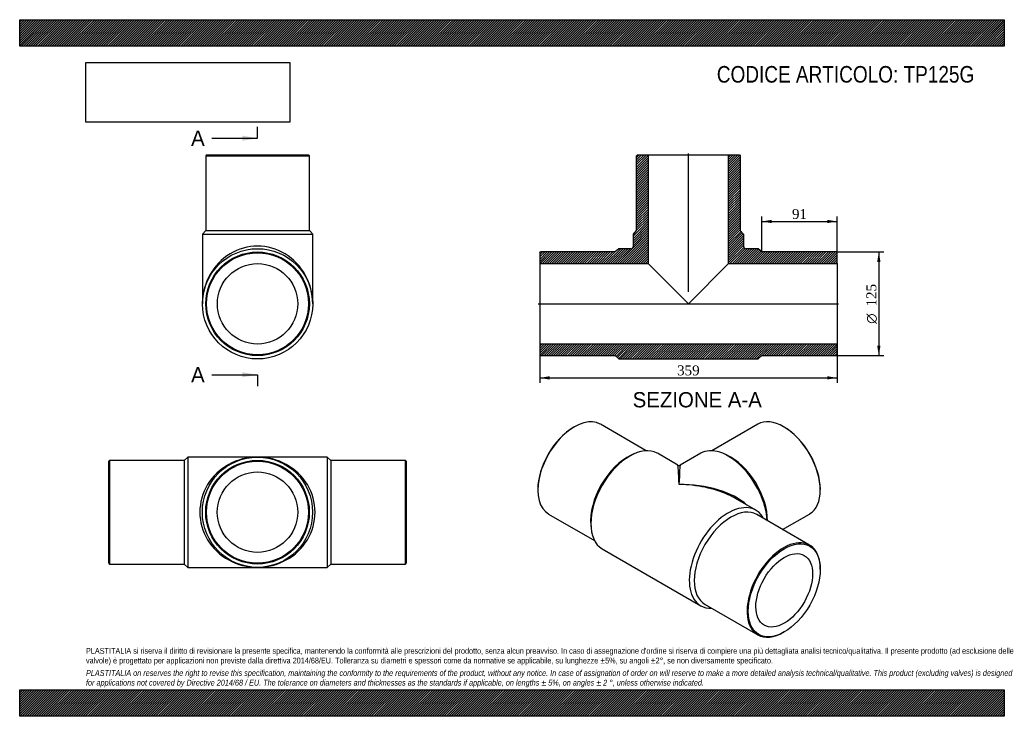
# Model space of a CAD drawing. Header units: millimetres. Extents: x 0 to 1188, y 0 to 840.
import ezdxf
from ezdxf.enums import TextEntityAlignment as Align
from ezdxf.lldxf.tags import DXFTag

# ---------------------------------------------------------------- set-up
doc = ezdxf.new("R2010")
doc.units = ezdxf.units.MM
doc.header["$LTSCALE"] = 4
for name, color, linetype in [('Default', 7, 'Continuous'), ('DV4_Default', 7, 'Continuous'), ('TP125G', 7, 'Continuous')]:
    doc.layers.add(name, color=color, linetype=linetype)
doc.styles.add('SEACAD_Solid_Edge_ANSI', font='seans.ttf')
doc.styles.add('SEACAD_Solid_Edge_ANSI1_Symbols', font='semeca1.ttf')
doc.styles.add('SEACAD_Times_New_Roman', font='times.ttf')
tags = doc.linetypes.add('CENTER2', pattern=[28.575, 19.05, -3.175, 3.175, -3.175]).pattern_tags.tags
tags[10:11] = [DXFTag(74, 4), DXFTag(75, 0), DXFTag(340, '0'), DXFTag(46, 0.0), DXFTag(50, 0.0), DXFTag(44, 0.0), DXFTag(45, 0.0)]
tags[8:9] = [DXFTag(74, 4), DXFTag(75, 0), DXFTag(340, '0'), DXFTag(46, 0.0), DXFTag(50, 0.0), DXFTag(44, 0.0), DXFTag(45, 0.0)]
tags[6:7] = [DXFTag(74, 4), DXFTag(75, 0), DXFTag(340, '0'), DXFTag(46, 0.0), DXFTag(50, 0.0), DXFTag(44, 0.0), DXFTag(45, 0.0)]
tags[4:5] = [DXFTag(74, 4), DXFTag(75, 0), DXFTag(340, '0'), DXFTag(46, 0.0), DXFTag(50, 0.0), DXFTag(44, 0.0), DXFTag(45, 0.0)]
doc.dimstyles.new('ANSImm', dxfattribs={"dimtxt": 12, "dimasz": 12, "dimexe": 6, "dimexo": 0, "dimgap": 3, "dimtad": 1, "dimdsep": 46, "dimtxsty": 'SEACAD_Times_New_Roman', "dimblk1": '_SE_FILLED', "dimblk2": '_SE_FILLED', "dimsah": 1, "dimcen": 6, "dimazin": 0, "dimtfac": 0.85, "dimtdec": 3, "dimtofl": 0, "dimtmove": 0, "dimatfit": 3, "dimfxl": 1, "dimarcsym": 0})
picture_1 = doc.add_image_def('image1.jpg', size_in_pixel=(4302, 1260))

# ---------------------------------------------------------------- blocks, each defined once
blk = doc.blocks.new('SE')
at = {"layer": 'TP125G', "color": 7, "linetype": 'Continuous'}
for p, q in [((202.9, 312.6), (198.4, 308.6)), ((202.9, 312.6), (202.9, 179.6)), ((286.9, 312.6), (202.9, 312.6)), ((370.9, 312.6), (286.9, 312.6)), ((370.9, 312.6), (370.9, 179.6)), ((375.4, 308.6), (370.9, 312.6)), ((108.4, 308.6), (107.4, 307.6)), ((107.4, 184.6), (107.4, 307.6)), ((108.4, 308.6), (108.4, 183.6)), ((198.4, 308.6), (108.4, 308.6)), ((198.4, 308.6), (198.4, 183.6)), ((375.4, 308.6), (375.4, 183.6)), ((465.4, 308.6), (375.4, 308.6)), ((465.4, 183.6), (465.4, 308.6)), ((466.4, 307.6), (465.4, 308.6)), ((466.4, 307.6), (466.4, 184.6)), ((107.4, 184.6), (108.4, 183.6)), ((108.4, 183.6), (198.4, 183.6)), ((198.4, 183.6), (202.9, 179.6)), ((202.9, 179.6), (286.9, 179.6)), ((286.9, 179.6), (370.9, 179.6)), ((370.9, 179.6), (375.4, 183.6)), ((375.4, 183.6), (465.4, 183.6)), ((465.4, 183.6), (466.4, 184.6))]:
    blk.add_line(p, q, dxfattribs=at)
for radius in [66.5, 62.5, 61.5, 48.5]:
    blk.add_circle((286.9, 246.1), radius, dxfattribs=at)
for major_axis in [(69.5, 0), (-69.5, 0)]:
    blk.add_ellipse((286.9, 246.1), major_axis=major_axis, ratio=0.956835, start_param=1.570796, end_param=4.712389, dxfattribs=at)
blk = doc.blocks.new('SE1')
at = {"layer": 'TP125G', "color": 7, "linetype": 'Continuous'}
for p, q in [((669.3, 349.1), (668.6, 348.7)), ((756, 320.2), (700.6, 352.2)), ((890.5, 352.2), (835, 320.2)), ((922.5, 348.7), (921.8, 349.1)), ((741.1, 316.4), (737.6, 314.8)), ((794, 302.9), (769.4, 317.1)), ((821.7, 317.1), (797, 302.9)), ((853.5, 314.8), (850, 316.4)), ((625.1, 273.4), (625.1, 272.6)), ((965.9, 272.6), (965.9, 273.4)), ((888.2, 248.5), (863.5, 262.7)), ((638.1, 243.9), (693.5, 211.9)), ((953, 206.5), (889.4, 243.2)), ((920.5, 225.2), (953, 243.9)), ((689, 230.6), (689.4, 226.8)), ((702.9, 201.9), (821.7, 133.3)), ((965.9, 177), (965.9, 177.8)), ((826.9, 134.9), (890.5, 98.2)), ((921.8, 101.3), (922.5, 101.7))]:
    blk.add_line(p, q, dxfattribs=at)
blk.add_arc((795.5, 305.5), 3, 241.0174, 299.4928, dxfattribs=at)
for centre, major_axis, ratio, start_param, end_param in [((669.3, 298.1), (31.2, 54.1), 0.57735, 0, 3.141593), ((921.8, 298.1), (-31.3, 54.1), 0.57735, 3.141593, 6.283185), ((668.6, 298.5), (-30.7, -53.3), 0.57735, 3.926991, 5.497787), ((922.5, 298.5), (30.8, -53.3), 0.57735, 0.785398, 2.356194), ((736.1, 259.5), (-33.2, -57.6), 0.57735, 3.141593, 6.283185), ((854.9, 259.5), (-33.3, 57.6), 0.57735, 3.993029, 6.283185), ((733, 261.3), (-31.2, -54.1), 0.57735, 3.821267, 5.603511), ((858.1, 261.3), (-31.3, 54.1), 0.57735, 3.926991, 5.603511), ((795.5, 225.2), (1.5, -77.7), 0.019091, 2.34467, 3.130068), ((795.5, 225.2), (-1.5, -77.7), 0.019091, 3.153118, 3.938516), ((795.5, 225.2), (-96.2, -1.8), 0.56448, 3.682818, 4.701837), ((795.5, 225.2), (-96.2, 1.8), 0.56448, 4.056008, 4.722941), ((795.5, 225.2), (-96.2, 1.8), 0.56448, 3.937543, 4.056008), ((854.9, 190.9), (-33.2, -57.6), 0.57735, 2.792986, 6.283185), ((858.1, 189.1), (-31.2, -54.1), 0.57735, 3.141593, 6.283185), ((921.8, 152.3), (-31.2, -54.1), 0.57735, 2.356194, 6.283185), ((854.9, 190.9), (-33.2, -57.6), 0.57735, 0, 0.348607), ((921.8, 152.3), (-31.2, -54.1), 0.57735, 0, 0.785398)]:
    blk.add_ellipse(centre, major_axis=major_axis, ratio=ratio, start_param=start_param, end_param=end_param, dxfattribs=at)
for major_axis in [(30.7, 53.3), (-24.2, -42)]:
    blk.add_ellipse((922.5, 151.9), major_axis=major_axis, ratio=0.57735, dxfattribs=at)
blk = doc.blocks.new('SE2')
at = {"layer": 'TP125G', "color": 7, "linetype": 'Continuous'}
for p, q in [((225.5, 676.9), (224.5, 675.9)), ((224.5, 675.9), (349.5, 675.9)), ((224.5, 675.9), (224.5, 585.9)), ((225.5, 676.9), (348.5, 676.9)), ((349.5, 675.9), (348.5, 676.9)), ((349.5, 585.9), (349.5, 675.9)), ((224.5, 585.9), (220.5, 581.4)), ((224.5, 585.9), (349.5, 585.9)), ((353.5, 581.4), (349.5, 585.9)), ((220.5, 581.4), (353.5, 581.4)), ((220.5, 581.4), (220.5, 497.4)), ((353.5, 497.4), (353.5, 581.4))]:
    blk.add_line(p, q, dxfattribs=at)
for radius in [66.5, 62.5, 61.5, 48.5]:
    blk.add_circle((287, 497.4), radius, dxfattribs=at)
blk.add_ellipse((287, 497.4), major_axis=(0, -69.5), ratio=0.956835, start_param=1.570796, end_param=4.712389, dxfattribs=at)
blk = doc.blocks.new('SE4')
at = {"color": 7, "linetype": 'Continuous', "style": 'SEACAD_Solid_Edge_ANSI'}
blk.add_text('A', height=18.4, dxfattribs=at).set_placement((206.8, 706.3), align=Align.TOP_LEFT)
blk = doc.blocks.new('SE5')
at = {"color": 7, "linetype": 'Continuous', "style": 'SEACAD_Solid_Edge_ANSI'}
blk.add_text('A', height=18.4, dxfattribs=at).set_placement((206.8, 421.1), align=Align.TOP_LEFT)
blk = doc.blocks.new('SEANNOT_GROUP')
at = {"linetype": 'Continuous'}
blk.add_hatch(color=7, dxfattribs=at).paths.add_polyline_path([(268.6, 694), (287, 697.1), (268.6, 700.2)])
at = {"color": 7, "linetype": 'Continuous'}
blk.add_lwpolyline([(231.8, 697.1), (287, 697.1)], dxfattribs=at)
blk = doc.blocks.new('SEANNOT_GROUP1')
at = {"linetype": 'Continuous'}
blk.add_hatch(color=7, dxfattribs=at).paths.add_polyline_path([(268.6, 408.8), (287, 411.9), (268.6, 414.9)])
at = {"color": 7, "linetype": 'Continuous'}
blk.add_lwpolyline([(231.8, 411.9), (287, 411.9)], dxfattribs=at)
blk = doc.blocks.new('SE3')
at = {"layer": 'Default', "color": 7, "linetype": 'CENTER2'}
for p, q in [((287, 697.1), (287, 710.9)), ((287, 411.9), (287, 398.1))]:
    blk.add_line(p, q, dxfattribs=at)
at = {"layer": 'Default', "color": 7, "linetype": 'CENTER2', "const_width": 0.0001}
blk.add_lwpolyline([(287, 697.1), (287, 411.9)], dxfattribs=at)
at = {"layer": 'Default'}
for name in ['SE4', 'SEANNOT_GROUP', 'SE5', 'SEANNOT_GROUP1']:
    blk.add_blockref(name, (0, 0), dxfattribs=at)
blk = doc.blocks.new('SE6')
at = {"layer": 'TP125G', "linetype": 'Continuous'}
h = blk.add_hatch(dxfattribs=at)
h.set_pattern_fill('LINE', scale=0.629921, angle=45, style=0)
edge = h.paths.add_edge_path()
edge.add_line((744.4, 585.9), (740.4, 581.4))
edge.add_line((740.4, 581.4), (740.4, 566.9))
edge.add_arc((737.4, 566.9), 3, 270, 360, ccw=False)
edge.add_line((737.4, 563.9), (722.9, 563.9))
edge.add_line((722.9, 563.9), (718.4, 559.9))
edge.add_line((718.4, 559.9), (628.4, 559.9))
edge.add_line((628.4, 559.9), (627.4, 558.9))
edge.add_line((627.4, 558.9), (627.4, 545.9))
edge.add_line((627.4, 545.9), (758.4, 545.9))
edge.add_line((758.4, 545.9), (758.4, 676.9))
edge.add_line((758.4, 676.9), (745.4, 676.9))
edge.add_line((745.4, 676.9), (744.4, 675.9))
edge.add_line((744.4, 675.9), (744.4, 585.9))
h = blk.add_hatch(dxfattribs=at)
h.set_pattern_fill('LINE', scale=0.629921, angle=45, style=0)
edge = h.paths.add_edge_path()
edge.add_line((869.4, 585.9), (869.4, 675.9))
edge.add_line((869.4, 675.9), (868.4, 676.9))
edge.add_line((868.4, 676.9), (855.4, 676.9))
edge.add_line((855.4, 676.9), (855.4, 545.9))
edge.add_line((855.4, 545.9), (986.4, 545.9))
edge.add_line((986.4, 545.9), (986.4, 558.9))
edge.add_line((986.4, 558.9), (985.4, 559.9))
edge.add_line((985.4, 559.9), (895.4, 559.9))
edge.add_line((895.4, 559.9), (890.9, 563.9))
edge.add_line((890.9, 563.9), (876.4, 563.9))
edge.add_arc((876.4, 566.9), 3, 180, 270, ccw=False)
edge.add_line((873.4, 566.9), (873.4, 581.4))
edge.add_line((873.4, 581.4), (869.4, 585.9))
h = blk.add_hatch(dxfattribs=at)
h.set_pattern_fill('LINE', scale=0.629921, angle=45, style=0)
h.paths.add_polyline_path([(986.4, 435.9), (986.4, 448.9), (627.4, 448.9), (627.4, 435.9), (628.4, 434.9), (718.4, 434.9), (722.9, 430.9), (890.9, 430.9), (895.4, 434.9), (985.4, 434.9)])
at = {"layer": 'DV4_Default', "color": 7, "linetype": 'CENTER2'}
for p, q in [((806.9, 511.7), (806.9, 678.6)), ((625.6, 497.4), (988.1, 497.4))]:
    blk.add_line(p, q, dxfattribs=at)
at = {"layer": 'TP125G', "color": 7, "linetype": 'Continuous'}
for p, q in [((744.4, 675.9), (745.4, 676.9)), ((744.4, 585.9), (744.4, 675.9)), ((745.4, 676.9), (758.4, 676.9)), ((758.4, 676.9), (855.4, 676.9)), ((758.4, 676.9), (758.4, 545.9)), ((855.4, 676.9), (868.4, 676.9)), ((855.4, 545.9), (855.4, 676.9)), ((868.4, 676.9), (869.4, 675.9)), ((869.4, 675.9), (869.4, 585.9)), ((740.4, 581.4), (744.4, 585.9)), ((869.4, 585.9), (873.4, 581.4)), ((740.4, 566.9), (740.4, 581.4)), ((873.4, 581.4), (873.4, 566.9)), ((627.4, 558.9), (628.4, 559.9)), ((627.4, 558.9), (627.4, 545.9)), ((718.4, 559.9), (628.4, 559.9)), ((722.9, 563.9), (718.4, 559.9)), ((737.4, 563.9), (722.9, 563.9)), ((890.9, 563.9), (876.4, 563.9)), ((895.4, 559.9), (890.9, 563.9)), ((985.4, 559.9), (895.4, 559.9)), ((985.4, 559.9), (986.4, 558.9)), ((986.4, 545.9), (986.4, 558.9)), ((627.4, 545.9), (627.4, 448.9)), ((627.4, 545.9), (758.4, 545.9)), ((758.4, 545.9), (806.9, 497.4)), ((806.9, 497.4), (855.4, 545.9)), ((855.4, 545.9), (986.4, 545.9)), ((986.4, 545.9), (986.4, 448.9)), ((986.4, 448.9), (627.4, 448.9)), ((627.4, 448.9), (627.4, 435.9)), ((986.4, 435.9), (986.4, 448.9)), ((628.4, 434.9), (627.4, 435.9)), ((628.4, 434.9), (718.4, 434.9)), ((718.4, 434.9), (722.9, 430.9)), ((722.9, 430.9), (890.9, 430.9)), ((890.9, 430.9), (895.4, 434.9)), ((895.4, 434.9), (985.4, 434.9)), ((986.4, 435.9), (985.4, 434.9))]:
    blk.add_line(p, q, dxfattribs=at)
for centre, start, end in [((737.4, 566.9), 270, 0), ((876.4, 566.9), 180, 270)]:
    blk.add_arc(centre, 3, start, end, dxfattribs=at)
blk = doc.blocks.new('DMBLK320')
at = {"layer": 'Default', "linetype": 'Continuous'}
for points in [[(639.4, 406.1), (639.4, 410.1), (627.4, 408.1)], [(974.4, 406.1), (986.4, 408.1), (974.4, 410.1)]]:
    blk.add_hatch(color=7, dxfattribs=at).paths.add_polyline_path(points)
at = {"layer": 'Default', "color": 7, "linetype": 'Continuous'}
for p, q in [((627.4, 448.9), (627.4, 402.1)), ((986.4, 448.9), (986.4, 402.1)), ((627.4, 408.1), (986.4, 408.1))]:
    blk.add_line(p, q, dxfattribs=at)
at = {"layer": 'Default', "color": 7, "linetype": 'Continuous', "style": 'SEACAD_Times_New_Roman'}
blk.add_text('359', height=12, dxfattribs=at).set_placement((793.2, 423.1), align=Align.TOP_LEFT)
blk = doc.blocks.new('_SE_FILLED')
at = {"color": 0}
blk.add_line((0, 0), (-1, 0), dxfattribs=at)
blk.add_solid([(0, 0), (-1, -0.1665), (-1, 0.1665), (0, 0)], dxfattribs=at)
blk = doc.blocks.new('DMBLK321')
at = {"layer": 'Default', "linetype": 'Continuous'}
for points in [[(907.4, 598.7), (895.4, 596.7), (907.4, 594.7)], [(974.4, 598.7), (974.4, 594.7), (986.4, 596.7)]]:
    blk.add_hatch(color=7, dxfattribs=at).paths.add_polyline_path(points)
at = {"layer": 'Default', "color": 7, "linetype": 'Continuous'}
for p, q in [((895.4, 559.9), (895.4, 602.7)), ((895.4, 596.7), (986.4, 596.7)), ((986.4, 552.4), (986.4, 602.7))]:
    blk.add_line(p, q, dxfattribs=at)
at = {"layer": 'Default', "color": 7, "linetype": 'Continuous', "style": 'SEACAD_Times_New_Roman'}
blk.add_text('91', height=12, dxfattribs=at).set_placement((931.8, 611.7), align=Align.TOP_LEFT)
blk = doc.blocks.new('GDimGGroup')
at = {"layer": 'Default', "linetype": 'Continuous'}
for points in [[(1038.6, 547.9), (1036.6, 559.9), (1034.6, 547.9)], [(1038.6, 446.9), (1034.6, 446.9), (1036.6, 434.9)]]:
    blk.add_hatch(color=7, dxfattribs=at).paths.add_polyline_path(points)
at = {"layer": 'Default', "color": 7, "linetype": 'Continuous'}
for p, q in [((985.4, 559.9), (1042.6, 559.9)), ((1036.6, 559.9), (1036.6, 434.9)), ((985.4, 434.9), (1042.6, 434.9))]:
    blk.add_line(p, q, dxfattribs=at)
for s, style, p in [('125', 'SEACAD_Times_New_Roman', (1021.6, 494.2)), ('O', 'SEACAD_Solid_Edge_ANSI1_Symbols', (1021.6, 473.3))]:
    blk.add_text(s, height=12, rotation=90, dxfattribs=dict(at, style=style)).set_placement(p, align=Align.TOP_LEFT)

msp = doc.modelspace()

# ---------------------------------------------------------------- hatches: boundary and pattern name
at = {"layer": 'Default', "linetype": 'Continuous'}
h = msp.add_hatch(dxfattribs=at)
h.set_pattern_fill('LINE', scale=0.629921, angle=45, style=0)
h.paths.add_polyline_path([(1188, 808), (1188, 840), (0, 840), (0, 808)])
for points in [[(1188, 808), (1188, 840), (0, 840), (0, 808)], [(1188, 0), (1188, 32), (0, 32), (0, 0)]]:
    msp.add_hatch(color=7, dxfattribs=at).paths.add_polyline_path(points)
h = msp.add_hatch(dxfattribs=at)
h.set_pattern_fill('LINE', scale=0.629921, angle=45, style=0)
h.paths.add_polyline_path([(1188, 0), (1188, 32), (0, 32), (0, 0)])

# ---------------------------------------------------------------- linework, layer by layer
at = {"layer": 'Default', "color": 7, "linetype": 'Continuous'}
for p, q in [((0, 840), (1188, 840)), ((0, 808), (0, 840)), ((1188, 840), (1188, 808)), ((1188, 808), (0, 808)), ((0, 32), (1188, 32)), ((0, 0), (0, 32)), ((1188, 32), (1188, 0)), ((1188, 0), (0, 0))]:
    msp.add_line(p, q, dxfattribs=at)

# ---------------------------------------------------------------- block references
at = {"layer": 'Default'}
for name in ['SE3', 'SE6', 'SE2', 'GDimGGroup', 'SE1', 'SE']:
    msp.add_blockref(name, (0, 0), dxfattribs=at)

# ---------------------------------------------------------------- texts
at = {"layer": 'Default', "color": 7, "linetype": 'Continuous', "style": 'SEACAD_Solid_Edge_ANSI'}
msp.add_text('SEZIONE A-A', height=18.4, dxfattribs=at).set_placement((739.573, 390.918), align=Align.TOP_LEFT)
at = {"layer": 'Default', "attachment_point": 1}
for s, insert, char_height, width in [('{\\fArial Narrow|b0||i0||c0|p34;\\C7;\\H20.;\\W1.;CODICE ARTICOLO: TP125G}', (841.145, 784.134), 20, 332.27914), ("{\\fArial Narrow|b0||i0||c0|p34;\\C7;\\H7.;\\W1.;PLASTITALIA si riserva il diritto di revisionare la presente specifica, mantenendo la conformità alle prescrizioni del prodotto, senza alcun preavviso. In caso di assegnazione d'ordine si riserva di compiere una più dettagliata analisi tecnico/qualitativa. Il presente prodotto (ad esclusione delle \\P}{\\fArial Narrow|b0||i0||c0|p34;\\C7;\\H7.;\\W1.;valvole) è progettato per applicazioni non previste dalla direttiva 2014/68/EU. Tolleranza su diametri e spessori come da normative se applicabile, su lunghezze ±5%, su angoli ±2°, se non diversamente specificato.\\P}{\\fArial Narrow|b0||i0||c0|p34;\\C7;\\H2.;\\W1.;   \\P}{\\fArial Narrow|b0||i1||c0|p34;\\C7;\\H7.;\\W1.;PLASTITALIA on reserves the right to revise this specification, maintaining the conformity to the requirements of the product, without any notice. In case of assignation of order on will reserve to make a more detailed analysis technical/qualitative. This product (excluding valves) is designed \\P}{\\fArial Narrow|b0||i1||c0|p34;\\C7;\\H7.;\\W1.;for applications not covered by Directive 2014/68 / EU. The tolerance on diameters and thicknesses as the standards if applicable, on lengths ± 5%, on angles ± 2 °, unless otherwise indicated.\\P}", (80, 82.409), 7, 1028)]:
    msp.add_mtext(s, dxfattribs=dict(at, insert=insert, char_height=char_height, width=width))

# ---------------------------------------------------------------- dimensions: what is measured, and where the dimension line sits
at = {"layer": 'Default', "color": 7, "linetype": 'Continuous'}
dim = msp.add_linear_dim(base=(986.365, 596.653), p1=(895.365, 559.868), p2=(986.365, 552.368), text='\\A1;<>', dimstyle='ANSImm', dxfattribs=at)
dim.commit()
dim.dimension.update_dxf_attribs({"geometry": 'DMBLK321', "text_midpoint": (940.865, 596.653), "dimtype": 160})
dim = msp.add_linear_dim(base=(627.365, 408.088), p1=(627.365, 448.868), p2=(986.365, 448.868), angle=0, text='\\A1;<>', dimstyle='ANSImm', dxfattribs=at)
dim.commit()
dim.dimension.update_dxf_attribs({"geometry": 'DMBLK320', "text_midpoint": (806.865, 408.088), "dimtype": 161})

# ---------------------------------------------------------------- pictures from other files: only their frames are drawn
image = msp.add_image(picture_1, insert=(80, 716.413), size_in_units=(245.829, 72))
image.dxf.flags = 7

doc.saveas('drawing.dxf')
